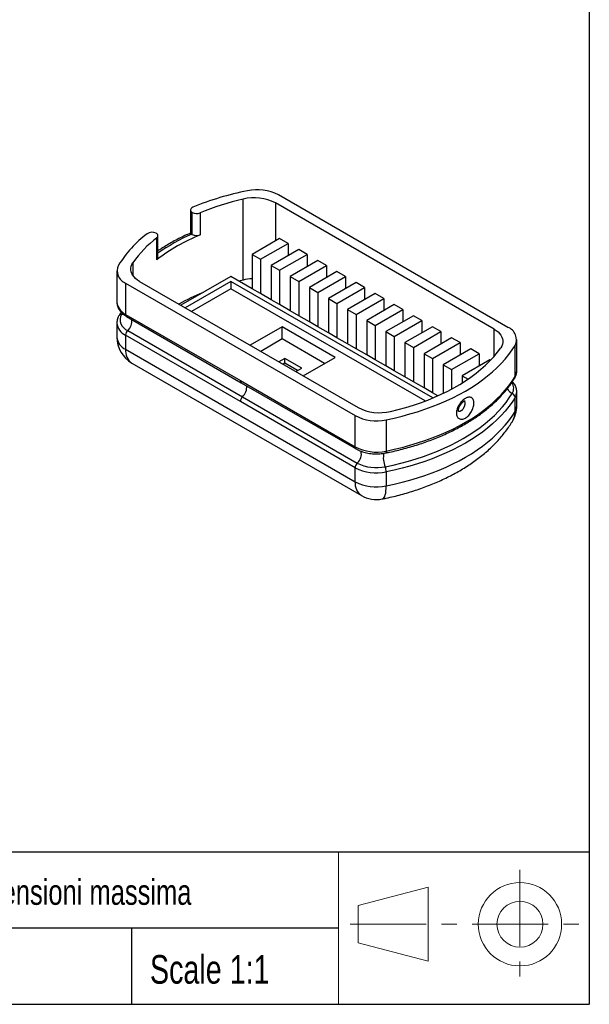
# Model space of a CAD drawing. Header units: millimetres. Extents: x 0 to 410, y 0 to 287.
# Tile 6 of 7: x 315 to 410, y 10 to 174. Entities that reach past the tile are written whole.
import ezdxf

# ---------------------------------------------------------------- set-up
doc = ezdxf.new("R2010")
doc.units = ezdxf.units.MM
doc.linetypes.add('CENTERX2', pattern=[20.32, 12.7, -2.54, 2.54, -2.54])
doc.layers.add('FORMAT', color=7, linetype='Continuous')
doc.styles.add('SLDTEXTSTYLE0', font='TXT', dxfattribs={"width": 0.75})

# ---------------------------------------------------------------- blocks, each defined once
blk = doc.blocks.new('1st angle projection')
at = {"color": 7, "linetype": 'Continuous', "lineweight": 18}
for p, q in [((0, 25.4), (41.8, 25.4)), ((0, 25.4), (0, 0)), ((41.8, 25.4), (41.8, 0)), ((14.97, 19.51), (3.27, 16.47)), ((14.97, 7.18), (14.97, 19.51)), ((3.27, 16.47), (3.27, 10.21)), ((3.27, 10.21), (14.97, 7.18)), ((0, 0), (41.8, 0))]:
    blk.add_line(p, q, dxfattribs=at)
at = {"color": 7, "linetype": 'CENTERX2', "lineweight": 18}
for p, q in [((30.25, 22.37), (30.25, 4.63)), ((1.94, 13.34), (40.35, 13.34))]:
    blk.add_line(p, q, dxfattribs=at)
at = {"color": 7, "linetype": 'Continuous', "lineweight": 18}
for radius in [6.94, 3.83]:
    blk.add_circle((30.25, 13.34), radius, dxfattribs=at)

msp = doc.modelspace()

# ---------------------------------------------------------------- linework, layer by layer
at = {"color": 7, "linetype": 'Continuous', "lineweight": 25}
for p, q in [((396.452, 122.727), (358.231, 144.791)), ((352.336, 130.616), (352.336, 144.089)), ((394.128, 122.435), (357.726, 143.45)), ((343.574, 142.266), (343.574, 138.428)), ((343.866, 138.184), (343.866, 141.858)), ((345.163, 141.8), (345.163, 138.125)), ((338.149, 134.306), (338.149, 137.98)), ((337.957, 133.966), (337.957, 137.64)), ((358.426, 137.534), (353.83, 134.881)), ((355.244, 134.064), (359.841, 136.717)), ((359.841, 136.717), (358.426, 137.534)), ((359.841, 136.717), (359.841, 134.676)), ((353.83, 134.881), (355.244, 134.064)), ((353.83, 134.881), (353.83, 129.165)), ((361.608, 135.697), (357.012, 133.044)), ((358.426, 132.227), (363.023, 134.881)), ((363.023, 134.881), (361.608, 135.697)), ((363.023, 134.881), (363.023, 132.84)), ((355.244, 134.064), (355.244, 128.348)), ((357.012, 133.044), (358.426, 132.227)), ((357.012, 133.044), (357.012, 127.328)), ((364.79, 133.86), (360.194, 131.207)), ((361.608, 130.39), (366.205, 133.044)), ((366.205, 133.044), (364.79, 133.86)), ((366.205, 133.044), (366.205, 131.003)), ((331.311, 132.137), (331.311, 126.928)), ((350.295, 131.206), (341.988, 126.41)), ((353.83, 129.165), (350.295, 131.206)), ((358.426, 132.227), (358.426, 126.511)), ((360.194, 131.207), (361.608, 130.39)), ((360.194, 131.207), (360.194, 125.491)), ((367.972, 132.023), (363.376, 129.37)), ((364.79, 128.553), (369.387, 131.207)), ((369.387, 131.207), (367.972, 132.023)), ((369.387, 131.207), (369.387, 129.166)), ((332.775, 130.096), (370.996, 108.031)), ((332.775, 130.096), (332.775, 124.887)), ((335.099, 130.387), (371.501, 109.373)), ((350.295, 130.389), (342.695, 126.002)), ((383.936, 110.969), (350.295, 130.389)), ((350.295, 130.389), (350.295, 129.165)), ((352.336, 130.616), (351.614, 130.444)), ((361.608, 130.39), (361.608, 124.675)), ((371.154, 130.186), (366.558, 127.533)), ((372.569, 129.37), (371.154, 130.186)), ((350.295, 129.165), (343.756, 125.39)), ((382.678, 110.47), (350.295, 129.165)), ((355.244, 128.348), (353.83, 129.165)), ((357.012, 127.328), (355.244, 128.348)), ((363.376, 129.37), (364.79, 128.553)), ((363.376, 129.37), (363.376, 123.654)), ((364.79, 128.553), (364.79, 122.838)), ((367.972, 126.716), (372.569, 129.37)), ((374.336, 128.349), (369.74, 125.696)), ((372.569, 129.37), (372.569, 127.329)), ((375.751, 127.533), (374.336, 128.349)), ((358.426, 126.511), (357.012, 127.328)), ((360.194, 125.491), (358.426, 126.511)), ((366.558, 127.533), (367.972, 126.716)), ((366.558, 127.533), (366.558, 121.817)), ((367.972, 126.716), (367.972, 121.001)), ((371.154, 124.88), (375.751, 127.533)), ((377.518, 126.512), (372.922, 123.859)), ((375.751, 127.533), (375.751, 125.492)), ((378.933, 125.696), (377.518, 126.512)), ((332.775, 124.887), (351.886, 113.855)), ((361.608, 124.675), (360.194, 125.491)), ((363.376, 123.654), (361.608, 124.675)), ((369.74, 125.696), (371.154, 124.88)), ((369.74, 125.696), (369.74, 119.98)), ((371.154, 124.88), (371.154, 119.164)), ((374.336, 123.043), (378.933, 125.696)), ((380.7, 124.675), (376.104, 122.022)), ((378.933, 125.696), (378.933, 123.655)), ((382.115, 123.859), (380.7, 124.675)), ((331.311, 123.464), (331.311, 121.113)), ((332.931, 124.544), (352.041, 113.512)), ((364.79, 122.838), (363.376, 123.654)), ((372.922, 123.859), (374.336, 123.043)), ((372.922, 123.859), (372.922, 118.143)), ((374.336, 123.043), (374.336, 117.327)), ((377.518, 121.206), (382.115, 123.859)), ((382.115, 123.859), (382.115, 121.818)), ((332.775, 121.423), (332.775, 119.072)), ((351.886, 110.391), (332.775, 121.423)), ((333.129, 122.204), (352.239, 111.172)), ((358.851, 122.837), (353.514, 119.756)), ((367.69, 117.735), (358.851, 122.837)), ((358.851, 120.796), (358.851, 122.837)), ((366.558, 121.817), (364.79, 122.838)), ((367.972, 121.001), (366.558, 121.817)), ((376.104, 122.022), (377.518, 121.206)), ((376.104, 122.022), (376.104, 116.306)), ((383.882, 122.839), (379.286, 120.185)), ((380.7, 119.369), (385.296, 122.022)), ((385.296, 122.022), (383.882, 122.839)), ((385.296, 122.022), (385.296, 119.981)), ((358.851, 120.796), (355.282, 118.736)), ((365.921, 116.714), (358.851, 120.796)), ((369.74, 119.98), (367.972, 121.001)), ((371.154, 119.164), (369.74, 119.98)), ((377.518, 121.206), (377.518, 115.49)), ((379.286, 120.185), (380.7, 119.369)), ((379.286, 120.185), (379.286, 114.469)), ((387.064, 121.002), (382.468, 118.348)), ((383.882, 117.532), (388.478, 120.185)), ((388.478, 120.185), (387.064, 121.002)), ((388.478, 120.185), (388.478, 118.144)), ((397.637, 114.527), (397.637, 119.735)), ((397.916, 115.477), (397.916, 120.686)), ((332.775, 119.072), (370.996, 97.008)), ((372.922, 118.143), (371.154, 119.164)), ((374.336, 117.327), (372.922, 118.143)), ((380.7, 119.369), (380.7, 113.653)), ((382.468, 118.348), (383.882, 117.532)), ((382.468, 118.348), (382.468, 112.633)), ((390.246, 119.165), (385.65, 116.511)), ((387.064, 115.695), (391.66, 118.348)), ((391.66, 118.348), (390.246, 119.165)), ((391.66, 118.348), (391.66, 116.307)), ((333.811, 116.783), (372.032, 94.719)), ((359.275, 117.571), (358.287, 117.001)), ((359.275, 116.755), (358.994, 116.593)), ((362.103, 115.938), (359.275, 117.571)), ((359.275, 116.755), (359.275, 117.571)), ((361.396, 115.53), (359.275, 116.755)), ((362.353, 114.654), (367.69, 117.735)), ((376.104, 116.306), (374.336, 117.327)), ((383.882, 117.532), (383.882, 111.816)), ((385.65, 116.511), (387.064, 115.695)), ((385.65, 116.511), (385.65, 111.734)), ((393.428, 117.328), (388.832, 114.674)), ((393.55, 117.258), (393.428, 117.328)), ((361.115, 115.368), (362.103, 115.938)), ((377.518, 115.49), (376.104, 116.306)), ((379.286, 114.469), (377.518, 115.49)), ((387.064, 115.695), (387.064, 112.449)), ((351.886, 113.855), (370.996, 102.823)), ((352.041, 113.512), (371.151, 102.48)), ((380.7, 113.653), (379.286, 114.469)), ((382.468, 112.633), (380.7, 113.653)), ((388.832, 114.674), (389.811, 114.11)), ((388.832, 114.674), (388.832, 113.471)), ((383.882, 111.816), (382.468, 112.633)), ((384.746, 111.317), (383.882, 111.816)), ((397.916, 109.662), (397.916, 112.013)), ((370.996, 99.359), (351.886, 110.391)), ((352.239, 111.172), (371.35, 100.14)), ((397.637, 108.712), (397.637, 111.062)), ((370.996, 102.823), (370.996, 108.031)), ((376.178, 107.347), (376.178, 102.139)), ((370.996, 97.008), (370.996, 99.359)), ((376.178, 98.674), (376.178, 96.324))]:
    msp.add_line(p, q, dxfattribs=at)
at = {"color": 8, "linetype": 'Continuous', "lineweight": 25}
for p, q in [((357.726, 143.45), (357.726, 137.13)), ((333.991, 133.499), (333.991, 131.357)), ((332.183, 125.093), (332.062, 124.897)), ((394.128, 117.897), (394.128, 122.435))]:
    msp.add_line(p, q, dxfattribs=at)
at = {"color": 7, "linetype": 'Continuous', "lineweight": 18}
for q in [(410, 80.546), (290.186, 10)]:
    msp.add_line((410, 10), q, dxfattribs=at)
at = {"color": 7, "linetype": 'Continuous', "lineweight": 25, "flags": 128}
for points in [[(343.984, 142.733), (343.825, 142.649), (343.7, 142.548), (343.616, 142.433), (343.577, 142.311), (343.583, 142.187), (343.635, 142.066), (343.731, 141.955), (343.866, 141.858)], [(337.957, 137.64), (338.048, 137.727), (338.111, 137.823), (338.144, 137.923), (338.146, 138.025), (338.117, 138.126), (338.057, 138.222), (337.969, 138.31), (337.856, 138.388)], [(335.099, 130.387), (334.745, 130.614), (334.434, 130.862), (334.171, 131.127), (333.958, 131.407), (333.797, 131.698), (333.69, 131.998), (333.639, 132.302), (333.644, 132.608), (333.705, 132.911), (333.821, 133.21), (333.991, 133.499)], [(331.311, 126.928), (331.311, 126.926), (331.311, 126.907)], [(394.128, 122.435), (394.482, 122.208), (394.793, 121.96), (395.056, 121.695), (395.269, 121.415), (395.43, 121.124), (395.537, 120.825), (395.588, 120.52), (395.583, 120.215), (395.522, 119.911), (395.406, 119.613), (395.236, 119.323)], [(376.178, 107.347), (377.516, 107.634), (378.832, 107.953), (380.124, 108.302), (381.391, 108.681), (382.629, 109.09), (383.838, 109.528), (385.015, 109.994), (386.157, 110.488), (387.264, 111.008), (388.333, 111.554), (389.362, 112.124), (390.351, 112.718), (391.296, 113.335), (392.197, 113.974), (393.051, 114.634), (393.859, 115.313), (394.617, 116.011), (395.326, 116.726), (395.983, 117.457), (396.588, 118.203), (397.14, 118.963), (397.637, 119.735)], [(376.892, 108.733), (378.183, 109.05), (379.451, 109.398), (380.691, 109.777), (381.902, 110.186), (383.082, 110.625), (384.229, 111.092), (385.34, 111.587), (386.413, 112.109), (387.447, 112.657), (388.439, 113.23), (389.388, 113.827), (390.292, 114.446), (391.15, 115.088), (391.959, 115.749), (392.719, 116.431), (393.428, 117.13), (394.084, 117.846), (394.687, 118.578), (395.236, 119.323)], [(397.916, 115.477), (397.916, 115.479), (397.916, 115.499)], [(376.178, 102.139), (377.516, 102.426), (378.832, 102.744), (380.124, 103.093), (381.391, 103.473), (382.629, 103.882), (383.838, 104.32), (385.015, 104.786), (386.157, 105.279), (387.264, 105.799), (388.333, 106.345), (389.362, 106.916), (390.351, 107.51), (391.296, 108.127), (392.197, 108.766), (393.051, 109.426), (393.859, 110.105), (394.617, 110.802), (395.326, 111.518), (395.983, 112.249), (396.588, 112.995), (397.14, 113.755), (397.637, 114.527)], [(376.014, 99.524), (377.332, 99.807), (378.629, 100.121), (379.903, 100.465), (381.151, 100.839), (382.372, 101.243), (383.564, 101.674), (384.723, 102.134), (385.85, 102.62), (386.94, 103.133), (387.994, 103.67), (389.009, 104.233), (389.983, 104.819), (390.915, 105.427), (391.802, 106.057), (392.645, 106.707), (393.441, 107.376), (394.189, 108.064), (394.887, 108.769), (395.535, 109.49), (396.131, 110.225), (396.675, 110.974), (397.165, 111.735)], [(397.637, 111.062), (397.14, 110.29), (396.588, 109.531), (395.983, 108.784), (395.326, 108.053), (394.617, 107.338), (393.859, 106.64), (393.051, 105.961), (392.197, 105.302), (391.296, 104.663), (390.351, 104.046), (389.362, 103.451), (388.333, 102.881), (387.264, 102.335), (386.157, 101.815), (385.015, 101.322), (383.838, 100.856), (382.629, 100.418), (381.391, 100.009), (380.124, 99.629), (378.832, 99.28), (377.516, 98.961), (376.178, 98.674)], [(376.178, 96.324), (377.516, 96.611), (378.832, 96.929), (380.124, 97.279), (381.391, 97.658), (382.629, 98.067), (383.838, 98.505), (385.015, 98.971), (386.157, 99.465), (387.264, 99.985), (388.333, 100.53), (389.362, 101.101), (390.351, 101.695), (391.296, 102.312), (392.197, 102.951), (393.051, 103.611), (393.859, 104.29), (394.617, 104.988), (395.326, 105.703), (395.983, 106.434), (396.588, 107.18), (397.14, 107.94), (397.637, 108.712)]]:
    msp.add_lwpolyline(points, dxfattribs=at)
at = {"color": 8, "linetype": 'Continuous', "lineweight": 25, "flags": 128}
for points in [[(332.062, 124.897), (332.324, 124.951), (332.333, 124.954)], [(376.178, 102.139), (376.175, 102.05), (376.167, 101.972), (376.152, 101.909), (376.133, 101.86), (376.109, 101.828), (376.08, 101.812), (376.079, 101.812)], [(375.518, 94.147), (375.558, 94.158), (375.696, 94.235), (375.819, 94.373), (375.926, 94.569), (376.015, 94.822), (376.086, 95.128), (376.137, 95.484), (376.168, 95.884), (376.178, 96.324)]]:
    msp.add_lwpolyline(points, dxfattribs=at)
at = {"color": 7, "linetype": 'Continuous', "lineweight": 25}
for centre, radius, start, end in [((362.268, 98.655), 47.719, 101.13907, 112.52892), ((354.18, 136.595), 7.717, 62.64402, 103.82794), ((354.688, 137.926), 7.725, 62.70252, 102.25099), ((362.096, 101.123), 44.061, 102.79863, 112.60183), ((344.578, 143.249), 1.563, 242.89516, 291.95481), ((348.496, 122.511), 19.942, 127.55662, 147.97122), ((337.156, 137.072), 1.491, 62.00205, 123.14798), ((356.881, 109.505), 30.926, 112.26669, 127.72793), ((344.287, 138.916), 0.845, 232.62588, 240.13878), ((344.578, 139.575), 1.563, 242.89516, 291.95481), ((349.921, 122.214), 19.522, 127.79519, 144.68382), ((333.526, 132.124), 2.163, 153.54557, 249.68945), ((337.711, 134.329), 0.439, 304.13966, 356.98322), ((354.158, 122.622), 8.199, 92.29112, 102.84158), ((358.781, 95.86), 35.208, 111.8607, 119.1379), ((333.805, 124.03), 1.946, 153.54557, 249.68945), ((333.947, 121.364), 1.173, 134.21523, 177.09954), ((395.701, 120.699), 2.163, 333.54557, 69.68945), ((336.311, 121.113), 5, 180, 240.00269), ((396.834, 111.001), 0.805, 4.40153, 65.74206), ((353.057, 110.331), 1.173, 134.21523, 177.09954), ((375.047, 116.227), 7.717, 242.64402, 283.82794), ((392.916, 109.662), 5, 328.85976, 0), ((374.539, 114.896), 7.725, 242.70252, 282.25099), ((374.539, 109.688), 7.725, 242.70252, 282.25099), ((372.168, 99.299), 1.173, 134.21523, 177.09954), ((374.538, 106.319), 6.953, 242.70252, 282.25099), ((374.539, 106.224), 7.725, 242.70252, 282.25099), ((373.67, 98.629), 2.509, 1.03017, 20.8997), ((374.539, 103.873), 7.725, 242.70252, 282.25099), ((374.532, 99.049), 5, 240.00269, 281.38458)]:
    msp.add_arc(centre, radius, start, end, dxfattribs=at)
at = {"color": 8, "linetype": 'Continuous', "lineweight": 25}
for centre, radius, start, end in [((356.757, 108.766), 32.211, 113.76889, 125.28825), ((333.885, 127.233), 2.595, 187.21129, 244.6759), ((332.093, 124.378), 0.52, 93.40668, 147.17576), ((333.143, 124.846), 0.369, 173.66414, 235.02368), ((333.76, 123.675), 2.458, 184.93541, 246.39441), ((331.707, 123.772), 2.117, 312.22333, 7.23695), ((333.76, 121.324), 2.458, 184.92472, 246.39542), ((335.218, 118.799), 2.458, 173.60377, 235.08405), ((396.086, 115.498), 1.83, 327.94427, 359.34919), ((352.253, 113.814), 0.369, 173.66414, 235.02368), ((395.785, 112.592), 1.625, 328.15393, 35.624), ((397.167, 114.522), 0.47, 329.18344, 0.56696), ((350.817, 112.74), 2.117, 312.22333, 7.23695), ((397.964, 113.356), 1.807, 206.7936, 243.76755), ((396.086, 112.034), 1.83, 327.94404, 359.36127), ((394.5, 108.682), 3.137, 329.22514, 0.54757), ((396.086, 109.683), 1.83, 327.94427, 359.34919), ((371.363, 102.782), 0.369, 173.66073, 235.06088), ((370.018, 101.653), 2.015, 311.33407, 13.26147), ((379.303, 101.015), 3.612, 167.80104, 204.37628), ((373.439, 96.734), 2.458, 173.60377, 235.08405)]:
    msp.add_arc(centre, radius, start, end, dxfattribs=at)
at = {"color": 7, "linetype": 'Continuous', "lineweight": 25}
for points, knots in [([(343.579, 138.434), (343.261, 138.292), (342.592, 137.992), (341.61, 137.507), (340.627, 136.986), (339.68, 136.441), (338.851, 135.933), (338.355, 135.596), (338.149, 135.456)], [0, 0, 0, 0, 0.1615501, 0.3394236, 0.5173465, 0.695313, 0.8733139, 1, 1, 1, 1]), ([(343.774, 138.245), (343.749, 138.264), (343.698, 138.304), (343.642, 138.351), (343.603, 138.388), (343.577, 138.415), (343.576, 138.424), (343.576, 138.428)], [0, 0, 0, 0, 0.1930142, 0.392798, 0.5856177, 0.7832063, 1, 1, 1, 1]), ([(331.314, 126.901), (331.318, 126.805), (331.326, 126.601), (331.398, 126.292), (331.516, 125.979), (331.681, 125.678), (331.892, 125.389), (332.147, 125.115), (332.447, 124.859), (332.715, 124.672), (332.884, 124.572), (332.931, 124.544)], [0, 0, 0, 0, 0.1007149, 0.2162966, 0.3325139, 0.4505637, 0.5713056, 0.6950981, 0.8217212, 0.9504851, 1, 1, 1, 1]), ([(331.656, 124.66), (331.621, 124.598), (331.526, 124.432), (331.411, 124.15), (331.334, 123.816), (331.303, 123.585), (331.312, 123.469), (331.312, 123.463)], [0, 0, 0, 0, 0.16754892, 0.44670234, 0.71984728, 0.98679097, 1, 1, 1, 1]), ([(332.034, 125.247), (331.931, 125.093), (331.801, 124.898), (331.681, 124.701), (331.656, 124.66)], [0, 0, 0, 0, 0.7909034, 1, 1, 1, 1]), ([(397.571, 114.281), (397.607, 114.344), (397.701, 114.509), (397.816, 114.792), (397.893, 115.125), (397.924, 115.357), (397.915, 115.474), (397.915, 115.48)], [0, 0, 0, 0, 0.1672192, 0.4458232, 0.7184306, 0.9848489, 1, 1, 1, 1]), ([(376.079, 101.812), (376.298, 101.857), (376.931, 101.987), (377.966, 102.223), (379.177, 102.529), (380.367, 102.862), (381.535, 103.221), (382.679, 103.605), (383.798, 104.015), (384.89, 104.449), (385.953, 104.908), (386.986, 105.39), (387.987, 105.895), (388.956, 106.422), (389.89, 106.971), (390.788, 107.54), (391.649, 108.13), (392.472, 108.739), (393.255, 109.366), (393.997, 110.011), (394.697, 110.673), (395.353, 111.35), (395.966, 112.042), (396.533, 112.748), (397.044, 113.453), (397.38, 113.967), (397.546, 114.24), (397.571, 114.281)], [0, 0, 0, 0, 0.02227855, 0.0645383, 0.10680631, 0.14908232, 0.19136694, 0.23366067, 0.27596392, 0.31827697, 0.36059992, 0.40293265, 0.44527476, 0.48762548, 0.52998362, 0.57234744, 0.61471456, 0.65708081, 0.69944165, 0.74179172, 0.78412453, 0.82643246, 0.8687068, 0.91093789, 0.95311546, 0.99292009, 1, 1, 1, 1]), ([(397.915, 112.014), (397.911, 112.118), (397.903, 112.331), (397.829, 112.649), (397.712, 112.962), (397.545, 113.263), (397.372, 113.509), (397.24, 113.645), (397.193, 113.694)], [0, 0, 0, 0, 0.1702356, 0.3487326, 0.5282111, 0.7105197, 0.8969858, 1, 1, 1, 1]), ([(390.775, 110.131), (390.775, 109.912), (390.738, 109.671), (390.632, 109.306), (390.588, 109.182), (390.486, 108.938), (390.428, 108.82), (390.298, 108.589), (390.226, 108.476), (390.073, 108.265), (389.992, 108.167), (389.821, 107.983), (389.731, 107.899), (389.549, 107.752), (389.456, 107.687), (389.267, 107.578), (389.173, 107.535), (388.988, 107.47), (388.895, 107.449), (388.716, 107.431), (388.63, 107.433), (388.467, 107.462), (388.389, 107.488), (388.178, 107.6), (388.062, 107.722), (387.906, 108.037), (387.864, 108.233), (387.863, 108.665), (387.905, 108.907), (388.023, 109.266), (388.071, 109.385), (388.184, 109.622), (388.249, 109.74), (388.46, 110.076), (388.628, 110.286), (388.894, 110.553), (388.987, 110.635), (389.174, 110.781), (389.268, 110.845), (389.455, 110.953), (389.55, 110.998), (389.732, 111.065), (389.82, 111.088), (389.991, 111.111), (390.074, 111.111), (390.226, 111.089), (390.297, 111.066), (390.428, 110.997), (390.486, 110.952), (390.588, 110.84), (390.632, 110.772), (390.703, 110.619), (390.73, 110.533), (390.766, 110.345), (390.775, 110.241), (390.775, 110.131)], [0, 0, 0, 0, 0.0625, 0.0625, 0.09375, 0.09375, 0.125, 0.125, 0.15625, 0.15625, 0.1875, 0.1875, 0.21875, 0.21875, 0.25, 0.25, 0.28125, 0.28125, 0.3125, 0.3125, 0.34375, 0.34375, 0.375, 0.375, 0.4375, 0.4375, 0.5, 0.5, 0.5625, 0.5625, 0.59375, 0.59375, 0.625, 0.625, 0.6875, 0.6875, 0.71875, 0.71875, 0.75, 0.75, 0.78125, 0.78125, 0.8125, 0.8125, 0.84375, 0.84375, 0.875, 0.875, 0.90625, 0.90625, 0.9375, 0.9375, 0.96875, 0.96875, 1, 1, 1, 1]), ([(388.218, 108.741), (388.217, 108.744), (388.214, 108.75), (388.2, 108.815), (388.197, 108.923), (388.214, 109.069), (388.256, 109.243), (388.326, 109.435), (388.423, 109.637), (388.544, 109.837), (388.683, 110.024), (388.832, 110.189), (388.98, 110.323), (389.115, 110.42), (389.222, 110.479), (389.293, 110.504), (389.299, 110.505), (389.303, 110.505)], [0, 0, 0, 0, 0.0627473, 0.1277661, 0.1919736, 0.2557727, 0.3212006, 0.3880272, 0.4577191, 0.5278674, 0.5996245, 0.6709255, 0.7418323, 0.8104693, 0.8762986, 0.9406136, 1, 1, 1, 1]), ([(375.518, 94.147), (375.742, 94.193), (376.384, 94.325), (377.433, 94.566), (378.658, 94.88), (379.865, 95.223), (381.052, 95.595), (382.217, 95.997), (383.36, 96.427), (384.477, 96.886), (385.568, 97.373), (386.631, 97.889), (387.665, 98.432), (388.666, 99.002), (389.635, 99.6), (390.567, 100.224), (391.463, 100.874), (392.32, 101.548), (393.135, 102.246), (393.908, 102.967), (394.636, 103.709), (395.317, 104.47), (395.951, 105.25), (396.535, 106.046), (396.941, 106.659), (397.152, 107.005), (397.196, 107.077)], [0, 0, 0, 0, 0.0233501, 0.0670791, 0.1108588, 0.154697, 0.1985977, 0.2425637, 0.2865966, 0.3306966, 0.3748618, 0.4190877, 0.4633666, 0.5076871, 0.5520332, 0.5963766, 0.6406869, 0.6849291, 0.7290622, 0.7730406, 0.8168152, 0.8603361, 0.9035551, 0.946429, 0.9889225, 1, 1, 1, 1]), ([(371.151, 102.48), (371.22, 102.441), (371.415, 102.332), (371.762, 102.174), (372.196, 102.013), (372.652, 101.881), (373.126, 101.779), (373.613, 101.708), (374.108, 101.666), (374.607, 101.656), (375.105, 101.676), (375.599, 101.725), (375.919, 101.783), (376.079, 101.812)], [0, 0, 0, 0, 0.051583, 0.1471751, 0.2425736, 0.3377454, 0.4326545, 0.5273321, 0.6218439, 0.7162727, 0.8107097, 0.9052291, 1, 1, 1, 1])]:
    msp.add_open_spline(points, degree=3, knots=knots, dxfattribs=at)
at = {"color": 8, "linetype": 'Continuous', "lineweight": 25}
for points, knots in [([(388.233, 108.782), (388.248, 108.778), (388.281, 108.769), (388.344, 108.765), (388.411, 108.769), (388.48, 108.783), (388.56, 108.808), (388.64, 108.847), (388.719, 108.897), (388.777, 108.941), (388.834, 108.99), (388.889, 109.045), (388.942, 109.104), (389.009, 109.189), (389.078, 109.292), (389.138, 109.403), (389.186, 109.505), (389.228, 109.609), (389.262, 109.715), (389.288, 109.819), (389.304, 109.9), (389.315, 109.986), (389.32, 110.047), (389.32, 110.092), (389.321, 110.107)], [0, 0, 0, 0, 0.0334396, 0.0720446, 0.1308614, 0.1688681, 0.2071431, 0.2850257, 0.322976, 0.3611947, 0.3999697, 0.4390298, 0.4770131, 0.5152625, 0.5930746, 0.6500448, 0.6886368, 0.7474279, 0.8043946, 0.8429894, 0.9017943, 0.9261711, 0.9752636, 1, 1, 1, 1]), ([(389.321, 110.107), (389.32, 110.123), (389.32, 110.156), (389.316, 110.209), (389.308, 110.264), (389.295, 110.322), (389.278, 110.374), (389.256, 110.422), (389.237, 110.455), (389.224, 110.471), (389.22, 110.475)], [0, 0, 0, 0, 0.1070054, 0.2144179, 0.3598953, 0.5063986, 0.6550271, 0.8047436, 0.9504455, 1, 1, 1, 1])]:
    msp.add_open_spline(points, degree=3, knots=knots, dxfattribs=at)
at = {"layer": 'FORMAT'}
for p, q in [((410, 287), (410, 10)), ((290.186, 35.4), (410, 35.4)), ((368.204, 22.7), (290.186, 22.7)), ((333.754, 22.7), (333.754, 10)), ((10, 10), (410, 10))]:
    msp.add_line(p, q, dxfattribs=at)

# ---------------------------------------------------------------- block references
msp.add_blockref('1st angle projection', (368.204, 10), dxfattribs=at)

# ---------------------------------------------------------------- texts
at = {"layer": 'FORMAT', "attachment_point": 1, "style": 'SLDTEXTSTYLE0'}
for s, insert, char_height in [('Zero2: Dimensioni massima', (291.122, 30.801), 4.23333), ('Scale 1:1', (336.824, 18.2), 4.7625)]:
    msp.add_mtext(s, dxfattribs=dict(at, insert=insert, char_height=char_height))

doc.saveas('drawing.dxf')
